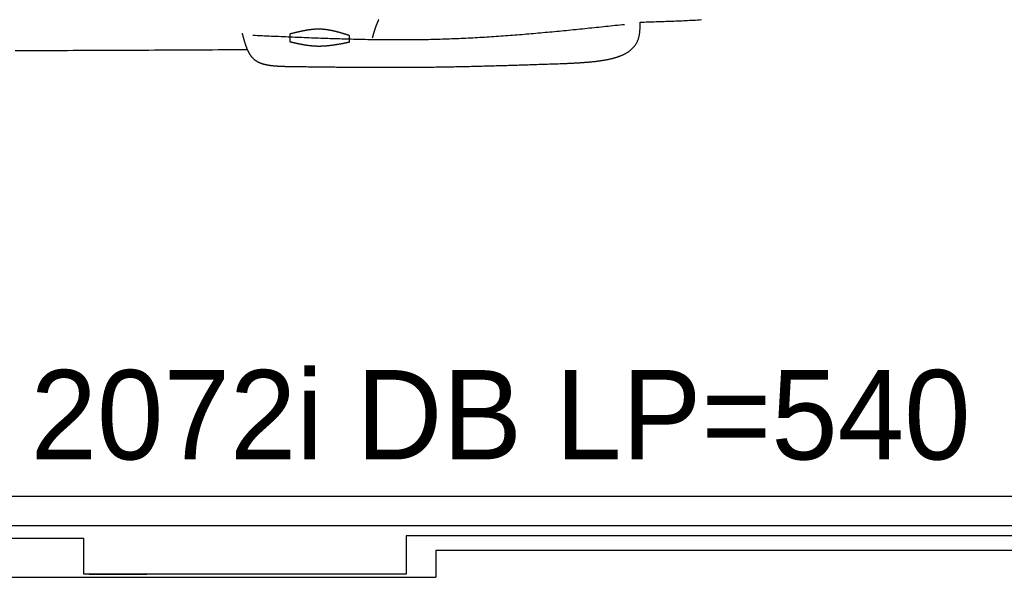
# Model space of a CAD drawing. Extents: x 715 to 7297, y -133 to 6110.
# Tile 57 of 93: x 4004 to 5822, y -113 to 916. Entities that reach past the tile are written whole.
import ezdxf

# ---------------------------------------------------------------- set-up
doc = ezdxf.new("R2010")
doc.units = 0
doc.layers.get('0').update_dxf_attribs({"linetype": 'CONTINUOUS'})
doc.layers.add('CAR', color=10, linetype='CONTINUOUS')
doc.styles.add('AKTUELL-DIN', font='txt')

# ---------------------------------------------------------------- blocks, each defined once
blk = doc.blocks.new('*U13')
at = {"style": 'AKTUELL-DIN'}
blk.add_text('2072i DB LP=540', height=165, dxfattribs=at).set_placement((4024.4, 104.8))

msp = doc.modelspace()

# ---------------------------------------------------------------- linework, layer by layer
for p, q in [((1171.7173, 37.2711), (6020.522, 37.2711)), ((4551.1873, -17.7289), (1171.7173, -17.7289)), ((4327.7726, -17.7289), (4327.4759, -17.7289)), ((4327.7734, -17.7289), (4327.7726, -17.7289)), ((6015.7363, -17.7289), (4551.1873, -17.7289)), ((6251.5496, -36.2289), (4717.775, -36.2289)), ((4717.775, -36.2289), (4717.775, -106.7289)), ((4122.776, -41.2289), (1832.775, -41.2289)), ((4122.776, -106.7289), (4122.776, -41.2289)), ((4772.775, -62.7289), (6272.775, -62.7289)), ((4772.775, -63.4789), (4772.775, -112.7289)), ((4717.775, -106.7289), (4122.776, -106.7289)), ((4132.776, -106.7289), (4239.235, -106.7289)), ((1372.775, -112.7289), (4772.775, -112.7289))]:
    msp.add_line(p, q)
at = {"layer": 'CAR'}
for points in [[(4503.9873, 875.0469), (4503.9873, 890.0262)], [(4612.5468, 887.4028), (4612.5468, 874.4667)]]:
    msp.add_lwpolyline(points, dxfattribs=at)
for points in [[(4667.37, 916.317, 0), (4667.11, 915.814, 0), (4666.85, 915.31, 0), (4666.59, 914.804, 0), (4666.34, 914.295, 0), (4666.09, 913.785, 0), (4665.85, 913.273, 0), (4665.61, 912.76, 0), (4665.37, 912.244, 0), (4665.13, 911.727, 0), (4664.9, 911.208, 0), (4664.67, 910.687, 0), (4664.44, 910.165, 0), (4664.22, 909.641, 0), (4663.99, 909.115, 0), (4663.78, 908.588, 0), (4663.56, 908.059, 0), (4663.34, 907.529, 0), (4663.13, 906.997, 0), (4662.92, 906.464, 0), (4662.72, 905.93, 0), (4662.51, 905.394, 0), (4662.31, 904.857, 0), (4662.11, 904.318, 0), (4661.91, 903.779, 0), (4661.72, 903.238, 0), (4661.52, 902.695, 0), (4661.33, 902.152, 0), (4661.14, 901.608, 0), (4660.95, 901.062, 0), (4660.77, 900.515, 0), (4660.58, 899.968, 0), (4660.4, 899.419, 0), (4660.22, 898.869, 0), (4660.04, 898.319, 0), (4659.86, 897.767, 0), (4659.68, 897.215, 0), (4659.51, 896.661, 0), (4659.33, 896.107, 0), (4659.16, 895.552, 0), (4658.99, 894.997, 0), (4658.82, 894.44, 0), (4658.65, 893.883, 0), (4658.48, 893.326, 0), (4658.32, 892.768, 0), (4658.15, 892.209, 0), (4657.99, 891.649, 0), (4657.82, 891.089, 0), (4657.66, 890.529, 0), (4657.5, 889.968, 0), (4657.34, 889.407, 0), (4657.17, 888.845, 0), (4657.01, 888.283, 0), (4656.85, 887.721, 0), (4656.7, 887.158, 0), (4656.54, 886.595, 0), (4656.38, 886.032, 0), (4656.22, 885.469, 0), (4656.06, 884.905, 0), (4655.9, 884.342, 0), (4655.75, 883.778, 0), (4655.59, 883.214, 0), (4655.43, 882.65, 0)], [(5015.19, 835.717, 0), (5016.57, 835.788, 0), (5017.95, 835.859, 0), (5019.32, 835.93, 0), (5020.7, 836.002, 0), (5022.07, 836.074, 0), (5023.45, 836.146, 0), (5024.82, 836.22, 0), (5026.19, 836.293, 0), (5027.57, 836.368, 0), (5028.94, 836.444, 0), (5030.31, 836.52, 0), (5031.67, 836.598, 0), (5033.04, 836.677, 0), (5034.4, 836.757, 0), (5035.77, 836.838, 0), (5037.13, 836.921, 0), (5038.49, 837.006, 0), (5039.84, 837.092, 0), (5041.2, 837.18, 0), (5042.55, 837.27, 0), (5043.9, 837.362, 0), (5045.25, 837.456, 0), (5046.59, 837.552, 0), (5047.93, 837.651, 0), (5049.27, 837.752, 0), (5050.6, 837.855, 0), (5051.93, 837.961, 0), (5053.26, 838.07, 0), (5054.59, 838.181, 0), (5055.91, 838.296, 0), (5057.22, 838.413, 0), (5058.53, 838.534, 0), (5059.84, 838.657, 0), (5061.15, 838.784, 0), (5062.45, 838.914, 0), (5063.74, 839.048, 0), (5065.03, 839.186, 0), (5066.32, 839.327, 0), (5067.6, 839.471, 0), (5068.88, 839.62, 0), (5070.15, 839.773, 0), (5071.41, 839.93, 0), (5072.67, 840.09, 0), (5073.93, 840.256, 0), (5075.18, 840.425, 0), (5076.42, 840.599, 0), (5077.66, 840.778, 0), (5078.89, 840.961, 0), (5080.11, 841.15, 0), (5081.33, 841.343, 0), (5082.54, 841.541, 0), (5083.75, 841.744, 0), (5084.95, 841.952, 0), (5086.14, 842.165, 0), (5087.33, 842.384, 0), (5088.51, 842.609, 0), (5089.68, 842.838, 0), (5090.84, 843.074, 0), (5092, 843.315, 0), (5093.15, 843.563, 0), (5094.29, 843.816, 0), (5095.42, 844.075, 0), (5096.55, 844.341, 0), (5097.66, 844.612, 0), (5098.77, 844.891, 0), (5099.87, 845.175, 0), (5100.96, 845.466, 0), (5102.05, 845.764, 0), (5103.12, 846.069, 0), (5104.19, 846.38, 0), (5105.24, 846.699, 0), (5106.29, 847.024, 0), (5107.33, 847.357, 0), (5108.36, 847.697, 0), (5109.38, 848.044, 0), (5110.39, 848.399, 0), (5111.39, 848.761, 0), (5112.38, 849.131, 0), (5113.36, 849.509, 0), (5114.33, 849.894, 0), (5115.29, 850.288, 0), (5116.24, 850.69, 0), (5117.18, 851.1, 0), (5118.11, 851.518, 0), (5119.02, 851.944, 0), (5119.93, 852.379, 0), (5120.82, 852.822, 0), (5121.71, 853.274, 0), (5122.58, 853.735, 0), (5123.44, 854.205, 0), (5124.29, 854.684, 0), (5125.13, 855.172, 0), (5125.96, 855.668, 0), (5126.77, 856.175, 0), (5127.57, 856.69, 0), (5128.36, 857.215, 0), (5129.14, 857.75, 0), (5129.91, 858.294, 0), (5130.66, 858.848, 0), (5131.4, 859.412, 0), (5132.13, 859.985, 0), (5132.84, 860.569, 0), (5133.54, 861.163, 0), (5134.23, 861.767, 0), (5134.9, 862.382, 0), (5135.56, 863.007, 0), (5136.21, 863.643, 0), (5136.84, 864.289, 0), (5137.46, 864.946, 0), (5138.07, 865.614, 0), (5138.66, 866.292, 0), (5139.24, 866.982, 0), (5139.8, 867.683, 0), (5140.35, 868.395, 0), (5140.88, 869.119, 0), (5141.4, 869.854, 0), (5141.9, 870.601, 0), (5142.39, 871.359, 0), (5142.87, 872.129, 0), (5143.32, 872.911, 0), (5143.77, 873.704, 0), (5144.2, 874.51, 0), (5144.61, 875.328, 0), (5145, 876.158, 0), (5145.38, 877.001, 0), (5145.75, 877.856, 0), (5146.09, 878.723, 0), (5146.42, 879.603, 0), (5146.74, 880.496, 0), (5147.04, 881.402, 0), (5147.32, 882.321, 0), (5147.58, 883.252, 0), (5147.83, 884.197, 0), (5148.06, 885.155, 0), (5148.28, 886.125, 0), (5148.48, 887.107, 0), (5148.66, 888.1, 0), (5148.83, 889.104, 0), (5148.99, 890.119, 0), (5149.14, 891.143, 0), (5149.27, 892.177, 0), (5149.39, 893.219, 0), (5149.5, 894.27, 0), (5149.6, 895.329, 0), (5149.69, 896.396, 0), (5149.77, 897.469, 0), (5149.85, 898.549, 0), (5149.91, 899.634, 0), (5149.97, 900.725, 0), (5150.03, 901.821, 0), (5150.07, 902.922, 0), (5150.11, 904.026, 0), (5150.15, 905.134, 0), (5150.18, 906.245, 0), (5150.21, 907.358, 0), (5150.24, 908.473, 0), (5150.27, 909.59, 0), (5150.29, 910.708, 0), (5150.32, 911.826, 0)], [(5150.32, 911.826, 0), (5153.97, 911.934, 0), (5157.62, 912.042, 0), (5161.27, 912.15, 0), (5164.92, 912.259, 0), (5168.57, 912.37, 0), (5172.22, 912.481, 0), (5175.87, 912.594, 0), (5179.52, 912.709, 0), (5183.17, 912.825, 0), (5186.82, 912.944, 0), (5190.46, 913.066, 0), (5194.11, 913.19, 0), (5197.75, 913.317, 0), (5201.4, 913.447, 0), (5205.04, 913.58, 0), (5208.68, 913.718, 0), (5212.32, 913.859, 0), (5215.96, 914.004, 0), (5219.6, 914.154, 0), (5223.24, 914.309, 0), (5226.87, 914.468, 0), (5230.5, 914.633, 0), (5234.14, 914.803, 0), (5237.77, 914.978, 0), (5241.39, 915.16, 0), (5245.02, 915.348, 0), (5248.64, 915.542, 0), (5252.26, 915.742, 0), (5255.88, 915.95, 0), (5259.5, 916.165, 0), (5263.11, 916.387, 0)], [(4415.02, 891.726, 0), (4415.22, 890.968, 0), (4415.41, 890.21, 0), (4415.61, 889.453, 0), (4415.81, 888.696, 0), (4416.01, 887.939, 0), (4416.21, 887.183, 0), (4416.41, 886.428, 0), (4416.61, 885.674, 0), (4416.81, 884.92, 0), (4417.02, 884.168, 0), (4417.22, 883.417, 0), (4417.42, 882.667, 0), (4417.63, 881.919, 0), (4417.84, 881.172, 0), (4418.05, 880.427, 0), (4418.26, 879.684, 0), (4418.47, 878.943, 0), (4418.68, 878.204, 0), (4418.9, 877.467, 0), (4419.11, 876.732, 0), (4419.33, 876, 0), (4419.55, 875.271, 0), (4419.78, 874.544, 0), (4420, 873.82, 0), (4420.23, 873.099, 0), (4420.46, 872.38, 0), (4420.69, 871.666, 0), (4420.93, 870.954, 0), (4421.17, 870.246, 0), (4421.41, 869.541, 0), (4421.65, 868.84, 0), (4421.9, 868.143, 0), (4422.15, 867.449, 0), (4422.41, 866.76, 0), (4422.66, 866.075, 0), (4422.93, 865.394, 0), (4423.19, 864.718, 0), (4423.46, 864.046, 0), (4423.73, 863.378, 0), (4424.01, 862.716, 0), (4424.29, 862.058, 0), (4424.57, 861.406, 0), (4424.86, 860.758, 0), (4425.15, 860.116, 0), (4425.45, 859.479, 0), (4425.75, 858.847, 0), (4426.06, 858.222, 0), (4426.37, 857.602, 0), (4426.68, 856.987, 0), (4427, 856.379, 0), (4427.33, 855.777, 0), (4427.66, 855.181, 0), (4427.99, 854.592, 0), (4428.34, 854.008, 0), (4428.68, 853.432, 0), (4429.03, 852.862, 0), (4429.39, 852.299, 0), (4429.75, 851.743, 0), (4430.12, 851.194, 0), (4430.5, 850.653, 0), (4430.88, 850.118, 0), (4431.27, 849.591, 0), (4431.66, 849.072, 0), (4432.06, 848.56, 0), (4432.46, 848.057, 0), (4432.88, 847.561, 0), (4433.29, 847.073, 0), (4433.72, 846.593, 0), (4434.15, 846.122, 0), (4434.59, 845.659, 0), (4435.04, 845.204, 0), (4435.49, 844.759, 0), (4435.95, 844.322, 0), (4436.42, 843.894, 0), (4436.89, 843.475, 0), (4437.38, 843.065, 0), (4437.87, 842.664, 0), (4438.36, 842.272, 0), (4438.87, 841.889, 0), (4439.38, 841.515, 0), (4439.9, 841.149, 0), (4440.42, 840.792, 0), (4440.96, 840.443, 0), (4441.5, 840.102, 0), (4442.04, 839.77, 0), (4442.59, 839.446, 0), (4443.15, 839.129, 0), (4443.72, 838.821, 0), (4444.29, 838.52, 0), (4444.87, 838.227, 0), (4445.45, 837.941, 0), (4446.04, 837.663, 0), (4446.64, 837.392, 0), (4447.24, 837.128, 0), (4447.85, 836.872, 0), (4448.46, 836.622, 0), (4449.08, 836.379, 0), (4449.71, 836.143, 0), (4450.34, 835.914, 0), (4450.97, 835.691, 0), (4451.61, 835.474, 0), (4452.26, 835.264, 0), (4452.91, 835.061, 0), (4453.57, 834.863, 0), (4454.23, 834.671, 0), (4454.89, 834.485, 0), (4455.56, 834.305, 0), (4456.24, 834.13, 0), (4456.92, 833.962, 0), (4457.6, 833.798, 0), (4458.29, 833.64, 0), (4458.98, 833.487, 0), (4459.68, 833.339, 0), (4460.38, 833.197, 0), (4461.09, 833.059, 0), (4461.8, 832.926, 0), (4462.51, 832.797, 0), (4463.23, 832.674, 0), (4463.95, 832.554, 0), (4464.67, 832.439, 0), (4465.4, 832.329, 0), (4466.13, 832.222, 0), (4466.86, 832.12, 0), (4467.6, 832.021, 0), (4468.34, 831.926, 0), (4469.08, 831.835, 0), (4469.83, 831.748, 0), (4470.58, 831.664, 0), (4471.33, 831.583, 0), (4472.08, 831.506, 0), (4472.84, 831.432, 0), (4473.6, 831.361, 0), (4474.36, 831.292, 0), (4475.13, 831.227, 0), (4475.89, 831.164, 0), (4476.66, 831.104, 0), (4477.43, 831.047, 0), (4478.2, 830.992, 0), (4478.98, 830.939, 0), (4479.76, 830.888, 0), (4480.53, 830.84, 0), (4481.31, 830.793, 0), (4482.09, 830.748, 0), (4482.88, 830.705, 0), (4483.66, 830.664, 0), (4484.45, 830.624, 0), (4485.23, 830.586, 0), (4486.02, 830.549, 0), (4486.81, 830.513, 0), (4487.6, 830.478, 0), (4488.39, 830.444, 0), (4489.18, 830.411, 0), (4489.97, 830.379, 0), (4490.76, 830.347, 0), (4491.55, 830.316, 0), (4492.35, 830.286, 0), (4493.14, 830.255, 0), (4493.93, 830.225, 0), (4494.73, 830.196, 0)], [(5121.36, 907.108, 0), (5117.05, 906.655, 0), (5112.74, 906.202, 0), (5108.44, 905.75, 0), (5104.13, 905.297, 0), (5099.82, 904.845, 0), (5095.52, 904.394, 0), (5091.21, 903.943, 0), (5086.9, 903.493, 0), (5082.6, 903.044, 0), (5078.29, 902.596, 0), (5073.98, 902.149, 0), (5069.68, 901.703, 0), (5065.37, 901.258, 0), (5061.06, 900.815, 0), (5056.75, 900.373, 0), (5052.45, 899.933, 0), (5048.14, 899.494, 0), (5043.83, 899.057, 0), (5039.52, 898.622, 0), (5035.22, 898.189, 0), (5030.91, 897.758, 0), (5026.6, 897.33, 0), (5022.29, 896.903, 0), (5017.99, 896.479, 0), (5013.68, 896.058, 0), (5009.37, 895.639, 0), (5005.06, 895.223, 0), (5000.76, 894.81, 0), (4996.45, 894.4, 0), (4992.14, 893.992, 0), (4987.83, 893.588, 0), (4983.52, 893.188, 0), (4979.21, 892.79, 0), (4974.91, 892.396, 0), (4970.6, 892.006, 0), (4966.29, 891.619, 0), (4961.98, 891.236, 0), (4957.67, 890.857, 0), (4953.36, 890.482, 0), (4949.05, 890.111, 0), (4944.74, 889.744, 0), (4940.43, 889.382, 0), (4936.12, 889.024, 0), (4931.81, 888.67, 0), (4927.5, 888.321, 0), (4923.19, 887.977, 0), (4918.88, 887.638, 0), (4914.57, 887.304, 0), (4910.26, 886.974, 0), (4905.95, 886.65, 0), (4901.64, 886.331, 0), (4897.33, 886.017, 0), (4893.02, 885.709, 0), (4888.71, 885.407, 0), (4884.39, 885.11, 0), (4880.08, 884.819, 0), (4875.77, 884.534, 0), (4871.46, 884.254, 0), (4867.15, 883.981, 0), (4862.83, 883.714, 0), (4858.52, 883.454, 0), (4854.21, 883.199, 0), (4849.9, 882.952, 0), (4845.58, 882.711, 0), (4841.27, 882.476, 0), (4836.96, 882.249, 0), (4832.64, 882.028, 0), (4828.33, 881.815, 0), (4824.01, 881.608, 0), (4819.7, 881.409, 0), (4815.38, 881.217, 0), (4811.07, 881.033, 0), (4806.75, 880.856, 0), (4802.44, 880.687, 0), (4798.12, 880.526, 0), (4793.81, 880.372, 0), (4789.49, 880.227, 0), (4785.18, 880.089, 0), (4780.86, 879.96, 0), (4776.54, 879.839, 0), (4772.22, 879.726, 0), (4767.91, 879.62, 0), (4763.59, 879.523, 0), (4759.27, 879.433, 0), (4754.95, 879.351, 0), (4750.64, 879.276, 0), (4746.32, 879.208, 0), (4742, 879.148, 0), (4737.68, 879.095, 0), (4733.36, 879.049, 0), (4729.04, 879.01, 0), (4724.72, 878.978, 0), (4720.4, 878.952, 0), (4716.08, 878.933, 0), (4711.76, 878.921, 0), (4707.44, 878.915, 0), (4703.12, 878.916, 0), (4698.8, 878.922, 0), (4694.48, 878.935, 0), (4690.16, 878.954, 0), (4685.84, 878.979, 0), (4681.52, 879.01, 0), (4677.2, 879.047, 0), (4672.87, 879.089, 0), (4668.55, 879.136, 0), (4664.23, 879.19, 0), (4659.91, 879.248, 0), (4655.58, 879.312, 0), (4651.26, 879.381, 0), (4646.94, 879.455, 0), (4642.62, 879.533, 0), (4638.29, 879.617, 0), (4633.97, 879.706, 0), (4629.65, 879.799, 0), (4625.32, 879.896, 0), (4621, 879.998, 0), (4616.68, 880.105, 0), (4612.35, 880.215, 0), (4608.03, 880.33, 0), (4603.7, 880.449, 0), (4599.38, 880.572, 0), (4595.06, 880.698, 0), (4590.73, 880.828, 0), (4586.41, 880.962, 0), (4582.08, 881.1, 0), (4577.76, 881.241, 0), (4573.43, 881.385, 0), (4569.11, 881.532, 0), (4564.78, 881.683, 0), (4560.46, 881.836, 0), (4556.13, 881.993, 0), (4551.81, 882.152, 0), (4547.48, 882.314, 0), (4543.16, 882.479, 0), (4538.83, 882.646, 0), (4534.51, 882.816, 0), (4530.18, 882.987, 0), (4525.85, 883.162, 0), (4521.53, 883.338, 0), (4517.2, 883.516, 0), (4512.88, 883.696, 0), (4508.55, 883.878, 0), (4504.23, 884.062, 0), (4499.9, 884.247, 0), (4495.57, 884.434, 0), (4491.25, 884.622, 0), (4486.92, 884.812, 0), (4482.59, 885.003, 0), (4478.27, 885.195, 0), (4473.94, 885.388, 0), (4469.62, 885.581, 0), (4465.29, 885.776, 0), (4460.96, 885.971, 0), (4456.64, 886.167, 0), (4452.31, 886.364, 0), (4447.98, 886.56, 0), (4443.66, 886.757, 0), (4439.33, 886.955, 0), (4435, 887.152, 0)], [(4612.55, 887.403, 0), (4611.87, 887.611, 0), (4611.19, 887.818, 0), (4610.51, 888.026, 0), (4609.84, 888.233, 0), (4609.16, 888.44, 0), (4608.48, 888.647, 0), (4607.8, 888.854, 0), (4607.13, 889.06, 0), (4606.45, 889.265, 0), (4605.77, 889.47, 0), (4605.09, 889.674, 0), (4604.42, 889.878, 0), (4603.74, 890.081, 0), (4603.06, 890.283, 0), (4602.38, 890.485, 0), (4601.7, 890.685, 0), (4601.03, 890.884, 0), (4600.35, 891.083, 0), (4599.67, 891.28, 0), (4598.99, 891.476, 0), (4598.32, 891.671, 0), (4597.64, 891.865, 0), (4596.96, 892.057, 0), (4596.28, 892.248, 0), (4595.6, 892.437, 0), (4594.93, 892.625, 0), (4594.25, 892.811, 0), (4593.57, 892.996, 0), (4592.89, 893.179, 0), (4592.21, 893.36, 0), (4591.53, 893.539, 0), (4590.86, 893.716, 0), (4590.18, 893.892, 0), (4589.5, 894.065, 0), (4588.82, 894.237, 0), (4588.14, 894.406, 0), (4587.46, 894.573, 0), (4586.78, 894.738, 0), (4586.11, 894.9, 0), (4585.43, 895.06, 0), (4584.75, 895.217, 0), (4584.07, 895.372, 0), (4583.39, 895.525, 0), (4582.71, 895.675, 0), (4582.03, 895.822, 0), (4581.35, 895.966, 0), (4580.67, 896.108, 0), (4579.99, 896.247, 0), (4579.31, 896.382, 0), (4578.63, 896.515, 0), (4577.95, 896.645, 0), (4577.27, 896.771, 0), (4576.59, 896.895, 0), (4575.91, 897.015, 0), (4575.23, 897.132, 0), (4574.55, 897.245, 0), (4573.87, 897.355, 0), (4573.19, 897.462, 0), (4572.51, 897.565, 0), (4571.83, 897.665, 0), (4571.15, 897.76, 0), (4570.47, 897.852, 0), (4569.79, 897.94, 0), (4569.11, 898.025, 0), (4568.43, 898.105, 0), (4567.75, 898.182, 0), (4567.07, 898.254, 0), (4566.39, 898.323, 0), (4565.7, 898.387, 0), (4565.02, 898.447, 0), (4564.34, 898.502, 0), (4563.66, 898.554, 0), (4562.98, 898.601, 0), (4562.3, 898.643, 0), (4561.61, 898.681, 0), (4560.93, 898.714, 0), (4560.25, 898.743, 0), (4559.57, 898.767, 0), (4558.88, 898.786, 0), (4558.2, 898.801, 0), (4557.52, 898.81, 0), (4556.83, 898.815, 0), (4556.15, 898.816, 0), (4555.47, 898.812, 0), (4554.78, 898.804, 0), (4554.1, 898.791, 0), (4553.42, 898.774, 0), (4552.73, 898.753, 0), (4552.05, 898.727, 0), (4551.37, 898.698, 0), (4550.68, 898.664, 0), (4550, 898.626, 0), (4549.31, 898.584, 0), (4548.63, 898.539, 0), (4547.94, 898.489, 0), (4547.26, 898.436, 0), (4546.57, 898.379, 0), (4545.89, 898.318, 0), (4545.2, 898.254, 0), (4544.52, 898.186, 0), (4543.83, 898.115, 0), (4543.15, 898.04, 0), (4542.46, 897.962, 0), (4541.78, 897.881, 0), (4541.09, 897.796, 0), (4540.41, 897.708, 0), (4539.72, 897.617, 0), (4539.04, 897.523, 0), (4538.35, 897.426, 0), (4537.66, 897.325, 0), (4536.98, 897.222, 0), (4536.29, 897.117, 0), (4535.61, 897.008, 0), (4534.92, 896.897, 0), (4534.23, 896.783, 0), (4533.55, 896.666, 0), (4532.86, 896.547, 0), (4532.17, 896.425, 0), (4531.49, 896.301, 0), (4530.8, 896.175, 0), (4530.11, 896.046, 0), (4529.43, 895.915, 0), (4528.74, 895.781, 0), (4528.05, 895.646, 0), (4527.37, 895.509, 0), (4526.68, 895.369, 0), (4525.99, 895.228, 0), (4525.3, 895.085, 0), (4524.62, 894.94, 0), (4523.93, 894.793, 0), (4523.24, 894.644, 0), (4522.56, 894.494, 0), (4521.87, 894.342, 0), (4521.18, 894.188, 0), (4520.49, 894.034, 0), (4519.81, 893.877, 0), (4519.12, 893.72, 0), (4518.43, 893.561, 0), (4517.74, 893.4, 0), (4517.06, 893.239, 0), (4516.37, 893.077, 0), (4515.68, 892.913, 0), (4514.99, 892.748, 0), (4514.31, 892.583, 0), (4513.62, 892.416, 0), (4512.93, 892.249, 0), (4512.24, 892.081, 0), (4511.55, 891.912, 0), (4510.87, 891.743, 0), (4510.18, 891.573, 0), (4509.49, 891.402, 0), (4508.8, 891.231, 0), (4508.11, 891.06, 0), (4507.43, 890.888, 0), (4506.74, 890.716, 0), (4506.05, 890.544, 0), (4505.36, 890.371, 0), (4504.68, 890.199, 0), (4503.99, 890.026, 0)], [(4612.55, 874.467, 0), (4611.86, 874.331, 0), (4611.17, 874.196, 0), (4610.49, 874.061, 0), (4609.8, 873.926, 0), (4609.12, 873.791, 0), (4608.43, 873.656, 0), (4607.74, 873.522, 0), (4607.06, 873.388, 0), (4606.37, 873.254, 0), (4605.69, 873.121, 0), (4605, 872.988, 0), (4604.32, 872.855, 0), (4603.63, 872.723, 0), (4602.94, 872.591, 0), (4602.26, 872.46, 0), (4601.57, 872.33, 0), (4600.89, 872.2, 0), (4600.2, 872.071, 0), (4599.51, 871.943, 0), (4598.83, 871.815, 0), (4598.14, 871.689, 0), (4597.46, 871.563, 0), (4596.77, 871.438, 0), (4596.09, 871.314, 0), (4595.4, 871.191, 0), (4594.71, 871.069, 0), (4594.03, 870.948, 0), (4593.34, 870.828, 0), (4592.66, 870.709, 0), (4591.97, 870.591, 0), (4591.29, 870.475, 0), (4590.6, 870.36, 0), (4589.92, 870.246, 0), (4589.23, 870.134, 0), (4588.54, 870.023, 0), (4587.86, 869.913, 0), (4587.17, 869.805, 0), (4586.49, 869.698, 0), (4585.8, 869.593, 0), (4585.12, 869.49, 0), (4584.43, 869.388, 0), (4583.75, 869.288, 0), (4583.06, 869.189, 0), (4582.38, 869.093, 0), (4581.69, 868.998, 0), (4581.01, 868.905, 0), (4580.32, 868.813, 0), (4579.64, 868.724, 0), (4578.95, 868.637, 0), (4578.27, 868.551, 0), (4577.58, 868.468, 0), (4576.9, 868.387, 0), (4576.21, 868.308, 0), (4575.53, 868.231, 0), (4574.84, 868.156, 0), (4574.16, 868.084, 0), (4573.48, 868.013, 0), (4572.79, 867.946, 0), (4572.11, 867.88, 0), (4571.42, 867.817, 0), (4570.74, 867.756, 0), (4570.05, 867.698, 0), (4569.37, 867.642, 0), (4568.69, 867.589, 0), (4568, 867.539, 0), (4567.32, 867.491, 0), (4566.63, 867.446, 0), (4565.95, 867.403, 0), (4565.27, 867.364, 0), (4564.58, 867.327, 0), (4563.9, 867.293, 0), (4563.21, 867.262, 0), (4562.53, 867.234, 0), (4561.85, 867.208, 0), (4561.16, 867.186, 0), (4560.48, 867.167, 0), (4559.8, 867.151, 0), (4559.11, 867.138, 0), (4558.43, 867.129, 0), (4557.75, 867.122, 0), (4557.07, 867.119, 0), (4556.38, 867.119, 0), (4555.7, 867.122, 0), (4555.02, 867.129, 0), (4554.34, 867.14, 0), (4553.65, 867.153, 0), (4552.97, 867.171, 0), (4552.29, 867.191, 0), (4551.61, 867.216, 0), (4550.92, 867.244, 0), (4550.24, 867.275, 0), (4549.56, 867.31, 0), (4548.88, 867.349, 0), (4548.2, 867.391, 0), (4547.51, 867.437, 0), (4546.83, 867.486, 0), (4546.15, 867.538, 0), (4545.47, 867.593, 0), (4544.79, 867.652, 0), (4544.11, 867.714, 0), (4543.42, 867.779, 0), (4542.74, 867.847, 0), (4542.06, 867.918, 0), (4541.38, 867.992, 0), (4540.7, 868.068, 0), (4540.02, 868.148, 0), (4539.34, 868.23, 0), (4538.66, 868.316, 0), (4537.98, 868.403, 0), (4537.3, 868.494, 0), (4536.61, 868.587, 0), (4535.93, 868.682, 0), (4535.25, 868.78, 0), (4534.57, 868.881, 0), (4533.89, 868.984, 0), (4533.21, 869.089, 0), (4532.53, 869.196, 0), (4531.85, 869.306, 0), (4531.17, 869.417, 0), (4530.49, 869.531, 0), (4529.81, 869.647, 0), (4529.13, 869.765, 0), (4528.45, 869.884, 0), (4527.77, 870.006, 0), (4527.09, 870.13, 0), (4526.41, 870.255, 0), (4525.73, 870.382, 0), (4525.05, 870.511, 0), (4524.37, 870.641, 0), (4523.69, 870.773, 0), (4523.01, 870.906, 0), (4522.33, 871.041, 0), (4521.65, 871.177, 0), (4520.97, 871.315, 0), (4520.29, 871.454, 0), (4519.61, 871.594, 0), (4518.93, 871.736, 0), (4518.25, 871.878, 0), (4517.57, 872.022, 0), (4516.89, 872.167, 0), (4516.22, 872.313, 0), (4515.54, 872.459, 0), (4514.86, 872.607, 0), (4514.18, 872.755, 0), (4513.5, 872.905, 0), (4512.82, 873.055, 0), (4512.14, 873.205, 0), (4511.46, 873.356, 0), (4510.78, 873.508, 0), (4510.1, 873.661, 0), (4509.42, 873.813, 0), (4508.74, 873.967, 0), (4508.06, 874.12, 0), (4507.38, 874.274, 0), (4506.7, 874.428, 0), (4506.03, 874.583, 0), (4505.35, 874.737, 0), (4504.67, 874.892, 0), (4503.99, 875.047, 0)], [(3996.25, 859.424, 0), (4006.96, 859.455, 0), (4017.67, 859.487, 0), (4028.38, 859.521, 0), (4039.09, 859.555, 0), (4049.8, 859.589, 0), (4060.51, 859.625, 0), (4071.21, 859.662, 0), (4081.92, 859.699, 0), (4092.63, 859.738, 0), (4103.34, 859.777, 0), (4114.05, 859.817, 0), (4124.76, 859.858, 0), (4135.47, 859.9, 0), (4146.18, 859.942, 0), (4156.89, 859.985, 0), (4167.6, 860.029, 0), (4178.31, 860.074, 0), (4189.02, 860.12, 0), (4199.73, 860.166, 0), (4210.43, 860.213, 0), (4221.14, 860.261, 0), (4231.85, 860.309, 0), (4242.56, 860.359, 0), (4253.27, 860.409, 0), (4263.98, 860.459, 0), (4274.69, 860.511, 0), (4285.4, 860.563, 0), (4296.11, 860.615, 0), (4306.82, 860.669, 0), (4317.53, 860.723, 0), (4328.24, 860.778, 0), (4338.94, 860.833, 0), (4349.65, 860.889, 0), (4360.36, 860.945, 0), (4371.07, 861.003, 0), (4381.78, 861.06, 0), (4392.49, 861.119, 0), (4403.2, 861.178, 0), (4413.91, 861.237, 0), (4424.62, 861.297, 0)], [(4494.73, 830.196, 0), (4498, 830.151, 0), (4501.27, 830.106, 0), (4504.55, 830.061, 0), (4507.82, 830.017, 0), (4511.1, 829.972, 0), (4514.37, 829.928, 0), (4517.65, 829.883, 0), (4520.92, 829.839, 0), (4524.19, 829.795, 0), (4527.47, 829.752, 0), (4530.74, 829.708, 0), (4534.02, 829.665, 0), (4537.29, 829.623, 0), (4540.56, 829.58, 0), (4543.84, 829.538, 0), (4547.11, 829.496, 0), (4550.39, 829.455, 0), (4553.66, 829.414, 0), (4556.93, 829.374, 0), (4560.21, 829.334, 0), (4563.48, 829.295, 0), (4566.76, 829.256, 0), (4570.03, 829.218, 0), (4573.31, 829.18, 0), (4576.58, 829.143, 0), (4579.85, 829.107, 0), (4583.13, 829.071, 0), (4586.4, 829.036, 0), (4589.68, 829.002, 0), (4592.95, 828.968, 0), (4596.22, 828.936, 0), (4599.5, 828.904, 0), (4602.77, 828.873, 0), (4606.05, 828.842, 0), (4609.32, 828.813, 0), (4612.59, 828.785, 0), (4615.87, 828.757, 0), (4619.14, 828.731, 0), (4622.42, 828.705, 0), (4625.69, 828.68, 0), (4628.96, 828.657, 0), (4632.24, 828.635, 0), (4635.51, 828.613, 0), (4638.79, 828.593, 0), (4642.06, 828.574, 0), (4645.33, 828.556, 0), (4648.61, 828.539, 0), (4651.88, 828.524, 0), (4655.16, 828.51, 0), (4658.43, 828.497, 0), (4661.7, 828.485, 0), (4664.98, 828.475, 0), (4668.25, 828.466, 0), (4671.52, 828.458, 0), (4674.8, 828.452, 0), (4678.07, 828.447, 0), (4681.35, 828.444, 0), (4684.62, 828.442, 0), (4687.89, 828.442, 0), (4691.17, 828.443, 0), (4694.44, 828.446, 0), (4697.71, 828.45, 0), (4700.99, 828.456, 0), (4704.26, 828.464, 0), (4707.54, 828.473, 0), (4710.81, 828.484, 0), (4714.08, 828.497, 0), (4717.36, 828.511, 0), (4720.63, 828.527, 0), (4723.9, 828.545, 0), (4727.18, 828.565, 0), (4730.45, 828.587, 0), (4733.72, 828.61, 0), (4737, 828.636, 0), (4740.27, 828.663, 0), (4743.54, 828.692, 0), (4746.82, 828.724, 0), (4750.09, 828.757, 0), (4753.36, 828.792, 0), (4756.64, 828.829, 0), (4759.91, 828.868, 0), (4763.18, 828.908, 0), (4766.46, 828.951, 0), (4769.73, 828.995, 0), (4773, 829.041, 0), (4776.28, 829.089, 0), (4779.55, 829.139, 0), (4782.82, 829.19, 0), (4786.1, 829.243, 0), (4789.37, 829.298, 0), (4792.64, 829.354, 0), (4795.92, 829.412, 0), (4799.19, 829.472, 0), (4802.46, 829.533, 0), (4805.74, 829.595, 0), (4809.01, 829.659, 0), (4812.28, 829.725, 0), (4815.55, 829.792, 0), (4818.83, 829.86, 0), (4822.1, 829.93, 0), (4825.37, 830.002, 0), (4828.65, 830.074, 0), (4831.92, 830.148, 0), (4835.19, 830.224, 0), (4838.47, 830.3, 0), (4841.74, 830.378, 0), (4845.01, 830.457, 0), (4848.28, 830.538, 0), (4851.56, 830.619, 0), (4854.83, 830.702, 0), (4858.1, 830.786, 0), (4861.38, 830.871, 0), (4864.65, 830.957, 0), (4867.92, 831.045, 0), (4871.2, 831.133, 0), (4874.47, 831.223, 0), (4877.74, 831.313, 0), (4881.01, 831.404, 0), (4884.29, 831.497, 0), (4887.56, 831.59, 0), (4890.83, 831.684, 0), (4894.1, 831.78, 0), (4897.38, 831.876, 0), (4900.65, 831.973, 0), (4903.92, 832.07, 0), (4907.2, 832.169, 0), (4910.47, 832.268, 0), (4913.74, 832.368, 0), (4917.01, 832.469, 0), (4920.29, 832.57, 0), (4923.56, 832.673, 0), (4926.83, 832.775, 0), (4930.1, 832.879, 0), (4933.38, 832.983, 0), (4936.65, 833.088, 0), (4939.92, 833.193, 0), (4943.2, 833.299, 0), (4946.47, 833.405, 0), (4949.74, 833.512, 0), (4953.01, 833.619, 0), (4956.29, 833.727, 0), (4959.56, 833.835, 0), (4962.83, 833.944, 0), (4966.1, 834.053, 0), (4969.38, 834.162, 0), (4972.65, 834.272, 0), (4975.92, 834.382, 0), (4979.19, 834.492, 0), (4982.47, 834.602, 0), (4985.74, 834.713, 0), (4989.01, 834.824, 0), (4992.29, 834.935, 0), (4995.56, 835.047, 0), (4998.83, 835.158, 0), (5002.1, 835.27, 0), (5005.38, 835.381, 0), (5008.65, 835.493, 0), (5011.92, 835.605, 0), (5015.19, 835.717, 0)]]:
    msp.add_polyline3d(points, dxfattribs=at)

# ---------------------------------------------------------------- block references
msp.add_blockref('*U13', (0, 0))

doc.saveas('drawing.dxf')
